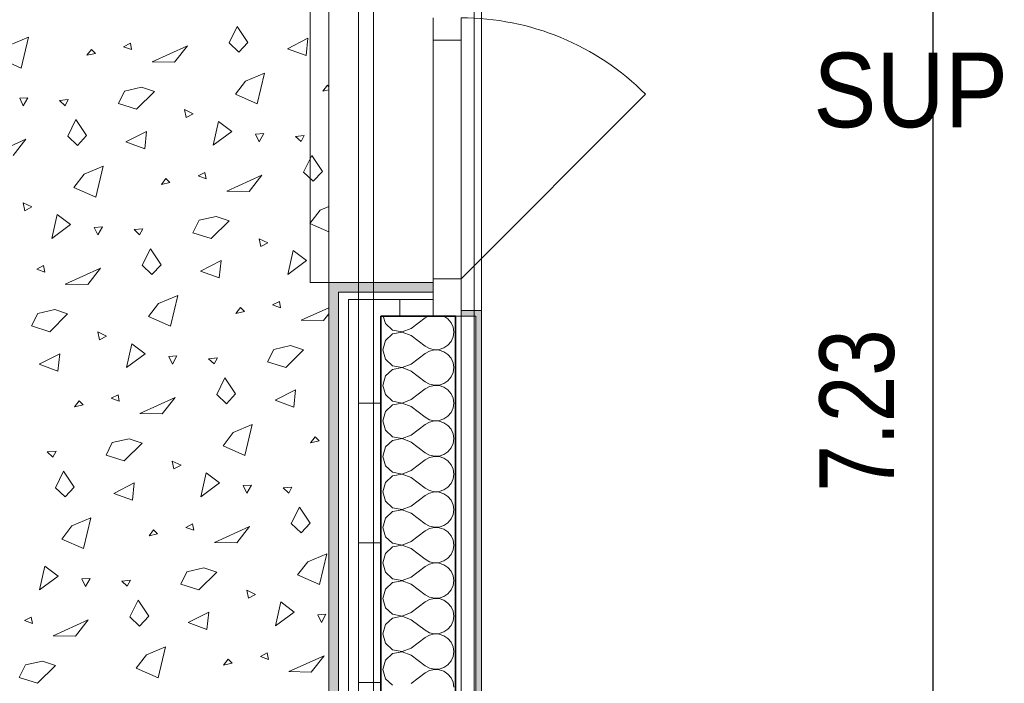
# Model space of a CAD drawing. Header units: metres. Extents: x -7.1 to 26.5, y -14.7 to 18.1.
# Tile 14 of 182: x 1 to 3.7, y -0.8 to 1. Entities that reach past the tile are written whole.
import ezdxf

# ---------------------------------------------------------------- set-up
doc = ezdxf.new("R2010")
doc.units = ezdxf.units.M
doc.header["$PDMODE"] = 65
doc.linetypes.add('AUSGEZOGEN', pattern=[0])
doc.linetypes.add('STRICHLINIE_S4', pattern=[0.0055, 0.0035, -0.001, 0, -0.001])
for name, color, linetype in [('XR$1$010 Aussenwände', 7, 'AUSGEZOGEN'), ('XR$1$010 Aussenwände Schichttrennlinien', 7, 'AUSGEZOGEN'), ('XR$1$010 Fenster', 7, 'AUSGEZOGEN'), ('XR$1$030 Bodenaufbauten', 7, 'AUSGEZOGEN'), ('XR$1$080 Raumdefinitionen Kontur', 7, 'AUSGEZOGEN'), ('XR$2$080 Raumdefinitionen Text_1', 7, 'AUSGEZOGEN'), ('XR$2$105 Bemassungen 100', 7, 'AUSGEZOGEN'), ('XR$3$010 Aussenwände Bauteilschraffuren', 7, 'AUSGEZOGEN'), ('XR$3$035 Decken', 7, 'AUSGEZOGEN')]:
    doc.layers.add(name, color=color, linetype=linetype)
doc.styles.add('ARIAL', font='arial.ttf')
doc.dimstyles.new('DIMSTYLE_3', dxfattribs={"dimtxt": 0.2, "dimasz": 0.3, "dimexe": 0, "dimexo": 0, "dimgap": 0.1, "dimtad": 2, "dimrnd": 0.005, "dimzin": 4, "dimdsep": 46, "dimtxsty": 'ARIAL', "dimblk1": 'ALL_ML_STRICH', "dimblk2": 'ALL_ML_STRICH', "dimsah": 1, "dimcen": 0, "dimclrd": 7, "dimclre": 7, "dimclrt": 7, "dimadec": 0, "dimazin": 0, "dimtfac": 1, "dimtdec": 0, "dimtix": 1, "dimtmove": 2, "dimatfit": 3, "dimfxl": 0, "dimtzin": 0, "dimlwd": 0, "dimlwe": 18, "dimarcsym": 0})
pattern_1 = [(0, (1500, 1500), (750, 750), [750, -750]), (90, (1500, 1500), (-750, 750), [750, -750])]
pattern_2 = [(0, (0.375, 0.375), (0.1875, 0.1875), [0.1875, -0.1875]), (90, (0.375, 0.375), (-0.1875, 0.1875), [0.1875, -0.1875])]

# ---------------------------------------------------------------- blocks, each defined once
blk = doc.blocks.new('ALL_ML_STRICH')
at = {"color": 0, "linetype": 'ByBlock', "lineweight": -2}
for p, q in [((0, -0.5), (0, 0.5)), ((-0.3, -0.3), (0.3, 0.3)), ((-1, 0), (0.5, 0))]:
    blk.add_line(p, q, dxfattribs=at)
blk = doc.blocks.new('*D200')
at = {"layer": 'DEFPOINTS', "color": 7, "linetype": 'AUSGEZOGEN', "lineweight": 18, "transparency": 16777216}
for p in [(3.4282, 3.5835), (3.4932, -3.6465), (3.4932, -3.6465)]:
    blk.add_point(p, dxfattribs=at)
at = {"layer": 'XR$2$105 Bemassungen 100', "color": 7, "linetype": 'AUSGEZOGEN', "lineweight": -2, "transparency": 16777216}
for p, q in [((3.4932, 3.5835), (3.4932, 3.5835)), ((3.4932, -3.6465), (3.4932, 3.5835)), ((3.4932, -3.6465), (3.4932, -3.6465))]:
    blk.add_line(p, q, dxfattribs=at)
at = {"layer": 'XR$2$105 Bemassungen 100', "color": 7, "linetype": 'AUSGEZOGEN', "lineweight": 18, "transparency": 16777216, "xscale": 0.3, "yscale": 0.3, "zscale": 0.3}
for p, rotation in [((3.4932, 3.5835), 90), ((3.4932, -3.6465), 270)]:
    blk.add_blockref('ALL_ML_STRICH', p, dxfattribs=dict(at, rotation=rotation))
at = {"layer": 'XR$2$105 Bemassungen 100', "color": 7, "linetype": 'AUSGEZOGEN', "lineweight": 18, "transparency": 16777216, "insert": (3.2897, -0.0199), "char_height": 0.2, "width": 0.64, "attachment_point": 5, "rotation": 90, "style": 'ARIAL'}
blk.add_mtext('\\W0.80;\\A1;{\\A1;{7.23\\H0.132000;\\S^ ;}}', dxfattribs=at)
blk = doc.blocks.new('COMPLEXOBJECT_87')
at = {"layer": 'XR$3$010 Aussenwände Bauteilschraffuren', "color": 8, "linetype": 'AUSGEZOGEN', "lineweight": 13, "transparency": 33554687}
for p, q in [((2.0178, 0.2335), (2.0236, 0.2131)), ((2.0236, 0.2131), (2.0429, 0.1955)), ((2.0927, 0.2), (2.1308, 0.2286)), ((2.1397, 0.2335), (2.1308, 0.2286)), ((2.1807, 0.2331), (2.1794, 0.2335)), ((2.1915, 0.2256), (2.1807, 0.2331)), ((2.1999, 0.2155), (2.1915, 0.2256)), ((2.2052, 0.2035), (2.1999, 0.2155)), ((2.0429, 0.1854), (2.0236, 0.1679)), ((2.0429, 0.1955), (2.0684, 0.1907)), ((2.0684, 0.1903), (2.0429, 0.1854)), ((2.0684, 0.1907), (2.0927, 0.2)), ((2.0927, 0.181), (2.0684, 0.1903)), ((2.207, 0.1905), (2.2052, 0.2035)), ((2.2052, 0.1775), (2.207, 0.1905)), ((2.0236, 0.1679), (2.0165, 0.1429)), ((2.0927, 0.181), (2.1308, 0.1524)), ((2.1915, 0.1553), (2.1999, 0.1654)), ((2.1999, 0.1654), (2.2052, 0.1775)), ((2.0165, 0.1429), (2.0236, 0.1178)), ((2.0927, 0.1048), (2.1308, 0.1333)), ((2.1308, 0.1524), (2.1423, 0.146)), ((2.1423, 0.1397), (2.1308, 0.1333)), ((2.1423, 0.146), (2.1551, 0.143)), ((2.1551, 0.1427), (2.1423, 0.1397)), ((2.1551, 0.143), (2.1682, 0.1437)), ((2.1682, 0.142), (2.1551, 0.1427)), ((2.1682, 0.1437), (2.1807, 0.1479)), ((2.1807, 0.1378), (2.1682, 0.142)), ((2.1807, 0.1479), (2.1915, 0.1553)), ((2.1915, 0.1304), (2.1807, 0.1378)), ((2.0236, 0.1178), (2.0429, 0.1003)), ((2.1999, 0.1203), (2.1915, 0.1304)), ((2.2052, 0.1083), (2.1999, 0.1203)), ((2.207, 0.0952), (2.2052, 0.1083)), ((2.0429, 0.0902), (2.0236, 0.0727)), ((2.0429, 0.1003), (2.0684, 0.0954)), ((2.0684, 0.095), (2.0429, 0.0902)), ((2.0684, 0.0954), (2.0927, 0.1048)), ((2.0927, 0.0857), (2.0684, 0.095)), ((2.0927, 0.0857), (2.1308, 0.0571)), ((2.1999, 0.0702), (2.2052, 0.0822)), ((2.2052, 0.0822), (2.207, 0.0952)), ((2.0236, 0.0727), (2.0165, 0.0476)), ((2.1308, 0.0571), (2.1423, 0.0508)), ((2.1807, 0.0526), (2.1915, 0.0601)), ((2.1915, 0.0601), (2.1999, 0.0702)), ((2.0165, 0.0476), (2.0236, 0.0226)), ((2.0927, 0.0095), (2.1308, 0.0381)), ((2.1423, 0.0445), (2.1308, 0.0381)), ((2.1423, 0.0508), (2.1551, 0.0478)), ((2.1551, 0.0474), (2.1423, 0.0445)), ((2.1551, 0.0478), (2.1682, 0.0484)), ((2.1682, 0.0468), (2.1551, 0.0474)), ((2.1682, 0.0484), (2.1807, 0.0526)), ((2.1807, 0.0426), (2.1682, 0.0468)), ((2.1915, 0.0352), (2.1807, 0.0426)), ((2.1999, 0.025), (2.1915, 0.0352)), ((2.0236, 0.0226), (2.0429, 0.005)), ((2.0429, 0.005), (2.0684, 0.0002)), ((2.0684, 0.0002), (2.0927, 0.0095)), ((2.2052, 0.013), (2.1999, 0.025)), ((2.207, 0), (2.2052, 0.013)), ((2.2052, -0.013), (2.207, 0)), ((2.0236, -0.0226), (2.0165, -0.0476)), ((2.0429, -0.005), (2.0236, -0.0226)), ((2.0684, -0.0002), (2.0429, -0.005)), ((2.0927, -0.0095), (2.0684, -0.0002)), ((2.0927, -0.0095), (2.1308, -0.0381)), ((2.1915, -0.0352), (2.1999, -0.025)), ((2.1999, -0.025), (2.2052, -0.013)), ((2.0165, -0.0476), (2.0236, -0.0727)), ((2.1308, -0.0381), (2.1423, -0.0445)), ((2.1423, -0.0508), (2.1308, -0.0571)), ((2.1423, -0.0445), (2.1551, -0.0474)), ((2.1551, -0.0478), (2.1423, -0.0508)), ((2.1551, -0.0474), (2.1682, -0.0468)), ((2.1682, -0.0484), (2.1551, -0.0478)), ((2.1682, -0.0468), (2.1807, -0.0426)), ((2.1807, -0.0526), (2.1682, -0.0484)), ((2.1807, -0.0426), (2.1915, -0.0352)), ((2.1915, -0.0601), (2.1807, -0.0526)), ((2.0236, -0.0727), (2.0429, -0.0902)), ((2.0927, -0.0857), (2.1308, -0.0571)), ((2.1999, -0.0702), (2.1915, -0.0601)), ((2.2052, -0.0822), (2.1999, -0.0702)), ((2.0429, -0.1003), (2.0236, -0.1178)), ((2.0429, -0.0902), (2.0684, -0.095)), ((2.0684, -0.0954), (2.0429, -0.1003)), ((2.0684, -0.095), (2.0927, -0.0857)), ((2.0927, -0.1048), (2.0684, -0.0954)), ((2.0927, -0.1048), (2.1308, -0.1333)), ((2.207, -0.0952), (2.2052, -0.0822)), ((2.2052, -0.1083), (2.207, -0.0952)), ((2.0236, -0.1178), (2.0165, -0.1429)), ((2.1807, -0.1378), (2.1915, -0.1304)), ((2.1915, -0.1304), (2.1999, -0.1203)), ((2.1999, -0.1203), (2.2052, -0.1083)), ((2.0165, -0.1429), (2.0236, -0.1679)), ((2.0927, -0.181), (2.1308, -0.1524)), ((2.1308, -0.1333), (2.1423, -0.1397)), ((2.1423, -0.146), (2.1308, -0.1524)), ((2.1423, -0.1397), (2.1551, -0.1427)), ((2.1551, -0.143), (2.1423, -0.146)), ((2.1551, -0.1427), (2.1682, -0.142)), ((2.1682, -0.1437), (2.1551, -0.143)), ((2.1682, -0.142), (2.1807, -0.1378)), ((2.1807, -0.1479), (2.1682, -0.1437)), ((2.1915, -0.1553), (2.1807, -0.1479)), ((2.1999, -0.1654), (2.1915, -0.1553)), ((2.0236, -0.1679), (2.0429, -0.1854)), ((2.0684, -0.1903), (2.0927, -0.181)), ((2.2052, -0.1775), (2.1999, -0.1654)), ((2.207, -0.1905), (2.2052, -0.1775)), ((2.0429, -0.1955), (2.0236, -0.2131)), ((2.0429, -0.1854), (2.0684, -0.1903)), ((2.0684, -0.1907), (2.0429, -0.1955)), ((2.0927, -0.2), (2.0684, -0.1907)), ((2.0927, -0.2), (2.1308, -0.2286)), ((2.1999, -0.2155), (2.2052, -0.2035)), ((2.2052, -0.2035), (2.207, -0.1905)), ((2.0236, -0.2131), (2.0165, -0.2381)), ((2.1308, -0.2286), (2.1423, -0.2349)), ((2.1423, -0.2349), (2.1551, -0.2379)), ((2.1551, -0.2379), (2.1682, -0.2373)), ((2.1682, -0.2373), (2.1807, -0.2331)), ((2.1807, -0.2331), (2.1915, -0.2256)), ((2.1915, -0.2256), (2.1999, -0.2155)), ((2.0165, -0.2381), (2.0236, -0.2631)), ((2.0236, -0.2631), (2.0429, -0.2807)), ((2.0927, -0.2762), (2.1308, -0.2476)), ((2.1423, -0.2413), (2.1308, -0.2476)), ((2.1551, -0.2383), (2.1423, -0.2413)), ((2.1682, -0.2389), (2.1551, -0.2383)), ((2.1807, -0.2431), (2.1682, -0.2389)), ((2.1915, -0.2506), (2.1807, -0.2431)), ((2.1999, -0.2607), (2.1915, -0.2506)), ((2.2052, -0.2727), (2.1999, -0.2607)), ((2.0429, -0.2807), (2.0684, -0.2855)), ((2.0684, -0.2859), (2.0429, -0.2907)), ((2.0684, -0.2855), (2.0927, -0.2762)), ((2.0927, -0.2952), (2.0684, -0.2859)), ((2.207, -0.2857), (2.2052, -0.2727)), ((2.2052, -0.2987), (2.207, -0.2857)), ((2.0236, -0.3083), (2.0165, -0.3333)), ((2.0429, -0.2907), (2.0236, -0.3083)), ((2.0927, -0.2952), (2.1308, -0.3238)), ((2.1915, -0.3209), (2.1999, -0.3107)), ((2.1999, -0.3107), (2.2052, -0.2987)), ((2.0165, -0.3333), (2.0236, -0.3584)), ((2.0927, -0.3714), (2.1308, -0.3429)), ((2.1308, -0.3238), (2.1423, -0.3302)), ((2.1423, -0.3365), (2.1308, -0.3429)), ((2.1423, -0.3302), (2.1551, -0.3331)), ((2.1551, -0.3335), (2.1423, -0.3365)), ((2.1551, -0.3331), (2.1682, -0.3325)), ((2.1682, -0.3342), (2.1551, -0.3335)), ((2.1682, -0.3325), (2.1807, -0.3283)), ((2.1807, -0.3384), (2.1682, -0.3342)), ((2.1807, -0.3283), (2.1915, -0.3209)), ((2.1915, -0.3458), (2.1807, -0.3384)), ((2.0236, -0.3584), (2.0429, -0.3759)), ((2.1999, -0.3559), (2.1915, -0.3458)), ((2.2052, -0.3679), (2.1999, -0.3559)), ((2.207, -0.381), (2.2052, -0.3679)), ((2.0429, -0.386), (2.0236, -0.4035)), ((2.0429, -0.3759), (2.0684, -0.3808)), ((2.0684, -0.3811), (2.0429, -0.386)), ((2.0684, -0.3808), (2.0927, -0.3714)), ((2.0927, -0.3905), (2.0684, -0.3811)), ((2.0927, -0.3905), (2.1308, -0.419)), ((2.1999, -0.406), (2.2052, -0.394)), ((2.2052, -0.394), (2.207, -0.381)), ((2.0236, -0.4035), (2.0165, -0.4286)), ((2.1308, -0.419), (2.1423, -0.4254)), ((2.1807, -0.4235), (2.1915, -0.4161)), ((2.1915, -0.4161), (2.1999, -0.406)), ((2.0165, -0.4286), (2.0236, -0.4536)), ((2.0927, -0.4667), (2.1308, -0.4381)), ((2.1423, -0.4317), (2.1308, -0.4381)), ((2.1423, -0.4254), (2.1551, -0.4284)), ((2.1551, -0.4288), (2.1423, -0.4317)), ((2.1551, -0.4284), (2.1682, -0.4277)), ((2.1682, -0.4294), (2.1551, -0.4288)), ((2.1682, -0.4277), (2.1807, -0.4235)), ((2.1807, -0.4336), (2.1682, -0.4294)), ((2.1915, -0.441), (2.1807, -0.4336)), ((2.1999, -0.4512), (2.1915, -0.441)), ((2.0236, -0.4536), (2.0429, -0.4712)), ((2.0429, -0.4712), (2.0684, -0.476)), ((2.0684, -0.476), (2.0927, -0.4667)), ((2.2052, -0.4632), (2.1999, -0.4512)), ((2.207, -0.4762), (2.2052, -0.4632)), ((2.0236, -0.4988), (2.0165, -0.5238)), ((2.0429, -0.4812), (2.0236, -0.4988)), ((2.0684, -0.4764), (2.0429, -0.4812)), ((2.0927, -0.4857), (2.0684, -0.4764)), ((2.0927, -0.4857), (2.1308, -0.5143)), ((2.1915, -0.5113), (2.1999, -0.5012)), ((2.1999, -0.5012), (2.2052, -0.4892)), ((2.2052, -0.4892), (2.207, -0.4762)), ((2.0165, -0.5238), (2.0236, -0.5488)), ((2.1308, -0.5143), (2.1423, -0.5206)), ((2.1423, -0.527), (2.1308, -0.5333)), ((2.1423, -0.5206), (2.1551, -0.5236)), ((2.1551, -0.524), (2.1423, -0.527)), ((2.1551, -0.5236), (2.1682, -0.523)), ((2.1682, -0.5246), (2.1551, -0.524)), ((2.1682, -0.523), (2.1807, -0.5188)), ((2.1807, -0.5288), (2.1682, -0.5246)), ((2.1807, -0.5188), (2.1915, -0.5113)), ((2.0236, -0.5488), (2.0429, -0.5664)), ((2.0927, -0.5619), (2.1308, -0.5333)), ((2.1915, -0.5363), (2.1807, -0.5288)), ((2.1999, -0.5464), (2.1915, -0.5363)), ((2.2052, -0.5584), (2.1999, -0.5464)), ((2.0429, -0.5765), (2.0236, -0.594)), ((2.0429, -0.5664), (2.0684, -0.5712)), ((2.0684, -0.5716), (2.0429, -0.5765)), ((2.0684, -0.5712), (2.0927, -0.5619)), ((2.0927, -0.581), (2.0684, -0.5716)), ((2.0927, -0.581), (2.1308, -0.6095)), ((2.207, -0.5714), (2.2052, -0.5584)), ((2.2052, -0.5844), (2.207, -0.5714)), ((2.0236, -0.594), (2.0165, -0.619)), ((2.1807, -0.614), (2.1915, -0.6066)), ((2.1915, -0.6066), (2.1999, -0.5965)), ((2.1999, -0.5965), (2.2052, -0.5844)), ((2.0165, -0.619), (2.0236, -0.6441)), ((2.0927, -0.6571), (2.1308, -0.6286)), ((2.1308, -0.6095), (2.1423, -0.6159)), ((2.1423, -0.6222), (2.1308, -0.6286)), ((2.1423, -0.6159), (2.1551, -0.6189)), ((2.1551, -0.6192), (2.1423, -0.6222)), ((2.1551, -0.6189), (2.1682, -0.6182)), ((2.1682, -0.6199), (2.1551, -0.6192)), ((2.1682, -0.6182), (2.1807, -0.614)), ((2.1807, -0.6241), (2.1682, -0.6199)), ((2.1915, -0.6315), (2.1807, -0.6241)), ((2.1999, -0.6416), (2.1915, -0.6315)), ((2.0236, -0.6441), (2.0429, -0.6616)), ((2.0684, -0.6665), (2.0927, -0.6571)), ((2.2052, -0.6537), (2.1999, -0.6416)), ((2.207, -0.6667), (2.2052, -0.6537)), ((2.0429, -0.6717), (2.0236, -0.6893)), ((2.0429, -0.6616), (2.0684, -0.6665)), ((2.0684, -0.6669), (2.0429, -0.6717)), ((2.0927, -0.6762), (2.0684, -0.6669)), ((2.0927, -0.6762), (2.1308, -0.7048)), ((2.1999, -0.6917), (2.2052, -0.6797)), ((2.2052, -0.6797), (2.207, -0.6667)), ((2.0236, -0.6893), (2.0165, -0.7143)), ((2.1308, -0.7048), (2.1423, -0.7111)), ((2.1423, -0.7111), (2.1551, -0.7141)), ((2.1682, -0.7135), (2.1807, -0.7093)), ((2.1807, -0.7093), (2.1915, -0.7018)), ((2.1915, -0.7018), (2.1999, -0.6917)), ((2.0165, -0.7143), (2.0236, -0.7393)), ((2.0236, -0.7393), (2.0429, -0.7569)), ((2.0927, -0.7524), (2.1308, -0.7238)), ((2.1423, -0.7175), (2.1308, -0.7238)), ((2.1551, -0.7145), (2.1423, -0.7175)), ((2.1551, -0.7141), (2.1682, -0.7135)), ((2.1682, -0.7151), (2.1551, -0.7145)), ((2.1807, -0.7193), (2.1682, -0.7151)), ((2.1915, -0.7268), (2.1807, -0.7193)), ((2.1999, -0.7369), (2.1915, -0.7268)), ((2.2052, -0.7489), (2.1999, -0.7369)), ((2.207, -0.7619), (2.2052, -0.7489))]:
    blk.add_line(p, q, dxfattribs=at)
blk = doc.blocks.new('COMPLEXOBJECT_272')
at = {"layer": 'XR$3$035 Decken', "color": 253, "linetype": 'AUSGEZOGEN', "lineweight": 13, "transparency": 33554687}
for p, q in [((1.6042, 0.9659), (1.6262, 1.0104)), ((1.6262, 1.0104), (1.6549, 0.9674)), ((1.0153, 0.9601), (1.0664, 0.9817)), ((1.0664, 0.9817), (1.0467, 0.8988)), ((1.7606, 0.9505), (1.8159, 0.9785)), ((1.8159, 0.9785), (1.811, 0.932)), ((1.3394, 0.9653), (1.3212, 0.9559)), ((1.3212, 0.9559), (1.3426, 0.948)), ((1.3426, 0.948), (1.3394, 0.9653)), ((1.3978, 0.9152), (1.4923, 0.9579)), ((1.4923, 0.9579), (1.458, 0.9142)), ((1.6303, 0.9413), (1.6042, 0.9659)), ((1.6549, 0.9674), (1.6303, 0.9413)), ((1.2349, 0.9488), (1.2227, 0.9328)), ((1.2227, 0.9328), (1.2456, 0.9381)), ((1.2456, 0.9381), (1.2349, 0.9488)), ((1.811, 0.932), (1.7606, 0.9505)), ((1.0467, 0.8988), (0.9881, 0.9246)), ((1.458, 0.9142), (1.3978, 0.9152)), ((1.6483, 0.8637), (1.6994, 0.8853)), ((1.6994, 0.8853), (1.6797, 0.8024)), ((1.3239, 0.8369), (1.3695, 0.8473)), ((1.3695, 0.8473), (1.4041, 0.8355)), ((1.6212, 0.8282), (1.6483, 0.8637)), ((1.8679, 0.8524), (1.8558, 0.8364)), ((1.8718, 0.8485), (1.8679, 0.8524)), ((1.0643, 0.8191), (1.0425, 0.8178)), ((1.052, 0.7974), (1.0643, 0.8191)), ((1.3074, 0.8035), (1.3239, 0.8369)), ((1.4041, 0.8355), (1.3561, 0.788)), ((1.6797, 0.8024), (1.6212, 0.8282)), ((1.8558, 0.8364), (1.8718, 0.8401)), ((1.0425, 0.8178), (1.052, 0.7974)), ((1.1494, 0.8117), (1.1729, 0.814)), ((1.1642, 0.7977), (1.1494, 0.8117)), ((1.1729, 0.814), (1.1642, 0.7977)), ((1.3561, 0.788), (1.3074, 0.8035)), ((1.5083, 0.776), (1.485, 0.7872)), ((1.485, 0.7872), (1.4893, 0.7661)), ((1.4893, 0.7661), (1.5083, 0.776)), ((1.1712, 0.7159), (1.1932, 0.7604)), ((1.1932, 0.7604), (1.2219, 0.7174)), ((1.5616, 0.6917), (1.5762, 0.7557)), ((1.5762, 0.7557), (1.6118, 0.7286)), ((1.1973, 0.6913), (1.1712, 0.7159)), ((1.2219, 0.7174), (1.1973, 0.6913)), ((1.3276, 0.7005), (1.3829, 0.7285)), ((1.3829, 0.7285), (1.378, 0.682)), ((1.6118, 0.7286), (1.5616, 0.6917)), ((1.6973, 0.7227), (1.6755, 0.7214)), ((1.6755, 0.7214), (1.6851, 0.701)), ((1.6851, 0.701), (1.6973, 0.7227)), ((1.7824, 0.7153), (1.8059, 0.7176)), ((1.7973, 0.7013), (1.7824, 0.7153)), ((1.8059, 0.7176), (1.7973, 0.7013)), ((0.9648, 0.6652), (1.0593, 0.7079)), ((1.0593, 0.7079), (1.0249, 0.6642)), ((1.378, 0.682), (1.3276, 0.7005)), ((1.8042, 0.6195), (1.8262, 0.6639)), ((1.8262, 0.6639), (1.8549, 0.621)), ((1.2153, 0.6137), (1.2664, 0.6353)), ((1.2664, 0.6353), (1.2467, 0.5524)), ((1.1881, 0.5782), (1.2153, 0.6137)), ((1.5394, 0.6189), (1.5212, 0.6095)), ((1.5212, 0.6095), (1.5426, 0.6016)), ((1.5426, 0.6016), (1.5394, 0.6189)), ((1.5978, 0.5688), (1.6923, 0.6115)), ((1.6923, 0.6115), (1.658, 0.5678)), ((1.8303, 0.5949), (1.8042, 0.6195)), ((1.8549, 0.621), (1.8303, 0.5949)), ((1.4349, 0.6024), (1.4227, 0.5864)), ((1.4227, 0.5864), (1.4456, 0.5917)), ((1.4456, 0.5917), (1.4349, 0.6024)), ((1.2467, 0.5524), (1.1881, 0.5782)), ((1.658, 0.5678), (1.5978, 0.5688)), ((1.0753, 0.526), (1.0519, 0.5372)), ((1.0519, 0.5372), (1.0563, 0.5161)), ((1.0563, 0.5161), (1.0753, 0.526)), ((1.1286, 0.4417), (1.1432, 0.5057)), ((1.1432, 0.5057), (1.1787, 0.4786)), ((1.8212, 0.4818), (1.8483, 0.5173)), ((1.8483, 0.5173), (1.8718, 0.5272)), ((1.1787, 0.4786), (1.1286, 0.4417)), ((1.5074, 0.4571), (1.5239, 0.4905)), ((1.5239, 0.4905), (1.5695, 0.5009)), ((1.6041, 0.4891), (1.5561, 0.4415)), ((1.5695, 0.5009), (1.6041, 0.4891)), ((1.8718, 0.4595), (1.8212, 0.4818)), ((1.2643, 0.4727), (1.2425, 0.4714)), ((1.2425, 0.4714), (1.252, 0.451)), ((1.252, 0.451), (1.2643, 0.4727)), ((1.3494, 0.4653), (1.3729, 0.4676)), ((1.3642, 0.4513), (1.3494, 0.4653)), ((1.3729, 0.4676), (1.3642, 0.4513)), ((1.5561, 0.4415), (1.5074, 0.4571)), ((1.7083, 0.4295), (1.685, 0.4408)), ((1.685, 0.4408), (1.6893, 0.4197)), ((1.6893, 0.4197), (1.7083, 0.4295)), ((1.3712, 0.3695), (1.3932, 0.4139)), ((1.3932, 0.4139), (1.4219, 0.371)), ((1.7616, 0.3453), (1.7762, 0.4093)), ((1.7762, 0.4093), (1.8118, 0.3822)), ((1.4219, 0.371), (1.3973, 0.3449)), ((1.5276, 0.3541), (1.5829, 0.3821)), ((1.5829, 0.3821), (1.578, 0.3356)), ((1.8118, 0.3822), (1.7616, 0.3453)), ((1.1064, 0.3689), (1.0882, 0.3595)), ((1.0882, 0.3595), (1.1096, 0.3516)), ((1.1096, 0.3516), (1.1064, 0.3689)), ((1.1648, 0.3188), (1.2593, 0.3615)), ((1.2593, 0.3615), (1.2249, 0.3178)), ((1.3973, 0.3449), (1.3712, 0.3695)), ((1.578, 0.3356), (1.5276, 0.3541)), ((1.2249, 0.3178), (1.1648, 0.3188)), ((1.3881, 0.2318), (1.4153, 0.2673)), ((1.4153, 0.2673), (1.4664, 0.2889)), ((1.4664, 0.2889), (1.4467, 0.206)), ((1.7394, 0.2725), (1.7212, 0.2631)), ((1.7426, 0.2552), (1.7394, 0.2725)), ((1.0744, 0.2071), (1.0909, 0.2405)), ((1.0909, 0.2405), (1.1365, 0.2509)), ((1.1711, 0.2391), (1.1231, 0.1915)), ((1.1365, 0.2509), (1.1711, 0.2391)), ((1.6349, 0.256), (1.6227, 0.24)), ((1.6227, 0.24), (1.6456, 0.2453)), ((1.6456, 0.2453), (1.6349, 0.256)), ((1.7212, 0.2631), (1.7426, 0.2552)), ((1.7978, 0.2224), (1.8718, 0.2558)), ((1.8718, 0.239), (1.858, 0.2214)), ((1.4467, 0.206), (1.3881, 0.2318)), ((1.858, 0.2214), (1.7978, 0.2224)), ((1.1231, 0.1915), (1.0744, 0.2071)), ((1.2753, 0.1795), (1.2519, 0.1908)), ((1.2519, 0.1908), (1.2563, 0.1697)), ((1.2563, 0.1697), (1.2753, 0.1795)), ((1.3286, 0.0953), (1.3432, 0.1593)), ((1.3432, 0.1593), (1.3787, 0.1322)), ((1.3787, 0.1322), (1.3286, 0.0953)), ((1.7074, 0.1107), (1.7239, 0.144)), ((1.7239, 0.144), (1.7695, 0.1545)), ((1.8041, 0.1427), (1.7561, 0.0951)), ((1.7695, 0.1545), (1.8041, 0.1427)), ((1.0946, 0.1041), (1.1499, 0.1321)), ((1.1499, 0.1321), (1.145, 0.0856)), ((1.4643, 0.1263), (1.4425, 0.125)), ((1.4425, 0.125), (1.452, 0.1046)), ((1.452, 0.1046), (1.4643, 0.1263)), ((1.5494, 0.1189), (1.5729, 0.1211)), ((1.5642, 0.1049), (1.5494, 0.1189)), ((1.5729, 0.1211), (1.5642, 0.1049)), ((1.7561, 0.0951), (1.7074, 0.1107)), ((1.145, 0.0856), (1.0946, 0.1041)), ((1.5712, 0.0231), (1.5932, 0.0675)), ((1.5932, 0.0675), (1.6219, 0.0246)), ((1.7276, 0.0077), (1.7829, 0.0357)), ((1.7829, 0.0357), (1.778, -0.0108)), ((1.2019, 0.006), (1.1897, -0.01)), ((1.2126, -0.0047), (1.2019, 0.006)), ((1.3064, 0.0225), (1.2882, 0.0131)), ((1.2882, 0.0131), (1.3096, 0.0052)), ((1.3096, 0.0052), (1.3064, 0.0225)), ((1.3648, -0.0276), (1.4593, 0.0151)), ((1.4593, 0.0151), (1.4249, -0.0286)), ((1.5973, -0.0016), (1.5712, 0.0231)), ((1.6219, 0.0246), (1.5973, -0.0016)), ((1.778, -0.0108), (1.7276, 0.0077)), ((1.1897, -0.01), (1.2126, -0.0047)), ((1.4249, -0.0286), (1.3648, -0.0276)), ((1.5881, -0.1146), (1.6153, -0.0791)), ((1.6153, -0.0791), (1.6664, -0.0576)), ((1.6664, -0.0576), (1.6467, -0.1404)), ((1.2909, -0.106), (1.3365, -0.0955)), ((1.3365, -0.0955), (1.3711, -0.1073)), ((1.8349, -0.0904), (1.8227, -0.1064)), ((1.8227, -0.1064), (1.8456, -0.1011)), ((1.8456, -0.1011), (1.8349, -0.0904)), ((1.1164, -0.1311), (1.1399, -0.1289)), ((1.1312, -0.1451), (1.1164, -0.1311)), ((1.1399, -0.1289), (1.1312, -0.1451)), ((1.2744, -0.1393), (1.2909, -0.106)), ((1.3711, -0.1073), (1.3231, -0.1549)), ((1.6467, -0.1404), (1.5881, -0.1146)), ((1.3231, -0.1549), (1.2744, -0.1393)), ((1.4753, -0.1669), (1.4519, -0.1556)), ((1.4519, -0.1556), (1.4563, -0.1767)), ((1.1382, -0.2269), (1.1602, -0.1825)), ((1.1602, -0.1825), (1.1889, -0.2254)), ((1.4563, -0.1767), (1.4753, -0.1669)), ((1.5286, -0.2512), (1.5432, -0.1871)), ((1.5432, -0.1871), (1.5787, -0.2142)), ((1.1643, -0.2516), (1.1382, -0.2269)), ((1.1889, -0.2254), (1.1643, -0.2516)), ((1.2946, -0.2423), (1.3499, -0.2143)), ((1.3499, -0.2143), (1.345, -0.2608)), ((1.5787, -0.2142), (1.5286, -0.2512)), ((1.6643, -0.2201), (1.6425, -0.2214)), ((1.6425, -0.2214), (1.652, -0.2418)), ((1.652, -0.2418), (1.6643, -0.2201)), ((1.7494, -0.2275), (1.7729, -0.2253)), ((1.7642, -0.2415), (1.7494, -0.2275)), ((1.7729, -0.2253), (1.7642, -0.2415)), ((1.345, -0.2608), (1.2946, -0.2423)), ((1.7712, -0.3233), (1.7932, -0.2789)), ((1.7932, -0.2789), (1.8219, -0.3218)), ((1.1823, -0.3291), (1.2334, -0.3076)), ((1.2334, -0.3076), (1.2137, -0.3904)), ((1.1551, -0.3646), (1.1823, -0.3291)), ((1.4019, -0.3404), (1.3897, -0.3564)), ((1.4126, -0.3511), (1.4019, -0.3404)), ((1.5064, -0.3239), (1.4882, -0.3333)), ((1.4882, -0.3333), (1.5096, -0.3412)), ((1.5096, -0.3412), (1.5064, -0.3239)), ((1.5648, -0.374), (1.6593, -0.3313)), ((1.6593, -0.3313), (1.6249, -0.375)), ((1.7973, -0.348), (1.7712, -0.3233)), ((1.8219, -0.3218), (1.7973, -0.348)), ((1.2137, -0.3904), (1.1551, -0.3646)), ((1.3897, -0.3564), (1.4126, -0.3511)), ((1.6249, -0.375), (1.5648, -0.374)), ((1.8153, -0.4255), (1.8664, -0.404)), ((1.8664, -0.404), (1.8467, -0.4868)), ((1.0956, -0.5012), (1.1102, -0.4371)), ((1.1102, -0.4371), (1.1457, -0.4642)), ((1.4909, -0.4524), (1.5365, -0.4419)), ((1.5365, -0.4419), (1.5711, -0.4537)), ((1.7881, -0.461), (1.8153, -0.4255)), ((1.1457, -0.4642), (1.0956, -0.5012)), ((1.2313, -0.4701), (1.2095, -0.4714)), ((1.2095, -0.4714), (1.219, -0.4918)), ((1.219, -0.4918), (1.2313, -0.4701)), ((1.3164, -0.4775), (1.3399, -0.4753)), ((1.3399, -0.4753), (1.3312, -0.4915)), ((1.4744, -0.4857), (1.4909, -0.4524)), ((1.5711, -0.4537), (1.5231, -0.5013)), ((1.8467, -0.4868), (1.7881, -0.461)), ((1.3312, -0.4915), (1.3164, -0.4775)), ((1.5231, -0.5013), (1.4744, -0.4857)), ((1.6753, -0.5133), (1.6519, -0.502)), ((1.6519, -0.502), (1.6563, -0.5232)), ((1.6563, -0.5232), (1.6753, -0.5133)), ((1.3382, -0.5733), (1.3602, -0.5289)), ((1.3602, -0.5289), (1.3889, -0.5718)), ((1.7286, -0.5976), (1.7432, -0.5335)), ((1.7432, -0.5335), (1.7787, -0.5607)), ((1.0734, -0.5739), (1.0552, -0.5833)), ((1.0766, -0.5912), (1.0734, -0.5739)), ((1.3643, -0.598), (1.3382, -0.5733)), ((1.3889, -0.5718), (1.3643, -0.598)), ((1.4946, -0.5887), (1.5499, -0.5607)), ((1.5499, -0.5607), (1.545, -0.6072)), ((1.7787, -0.5607), (1.7286, -0.5976)), ((1.8643, -0.5665), (1.8425, -0.5678)), ((1.8425, -0.5678), (1.852, -0.5882)), ((1.852, -0.5882), (1.8643, -0.5665)), ((1.0552, -0.5833), (1.0766, -0.5912)), ((1.1318, -0.624), (1.2263, -0.5813)), ((1.2263, -0.5813), (1.1919, -0.625)), ((1.545, -0.6072), (1.4946, -0.5887)), ((1.1919, -0.625), (1.1318, -0.624)), ((1.3823, -0.6755), (1.4334, -0.654)), ((1.4334, -0.654), (1.4137, -0.7368)), ((1.3551, -0.711), (1.3823, -0.6755)), ((1.6019, -0.6868), (1.5897, -0.7028)), ((1.6126, -0.6975), (1.6019, -0.6868)), ((1.7064, -0.6703), (1.6882, -0.6797)), ((1.6882, -0.6797), (1.7096, -0.6876)), ((1.7096, -0.6876), (1.7064, -0.6703)), ((1.7648, -0.7204), (1.8593, -0.6777)), ((1.8593, -0.6777), (1.8249, -0.7214)), ((1.0414, -0.7357), (1.0579, -0.7024)), ((1.0579, -0.7024), (1.1035, -0.6919)), ((1.1381, -0.7037), (1.0901, -0.7513)), ((1.1035, -0.6919), (1.1381, -0.7037)), ((1.4137, -0.7368), (1.3551, -0.711)), ((1.5897, -0.7028), (1.6126, -0.6975)), ((1.0901, -0.7513), (1.0414, -0.7357)), ((1.8249, -0.7214), (1.7648, -0.7204))]:
    blk.add_line(p, q, dxfattribs=at)

msp = doc.modelspace()

# ---------------------------------------------------------------- hatches: boundary and pattern name
at = {"layer": 'XR$3$010 Aussenwände Bauteilschraffuren', "linetype": 'AUSGEZOGEN', "lineweight": 13, "true_color": 0xa79e8b, "transparency": 33554687}
for points in [[(1.8718, 0.2975), (2.1518, 0.2975), (2.1518, 0.3235), (1.8718, 0.3235)], [(1.8978, 0.2975), (1.8718, 0.2975), (1.8718, -2.4305), (1.8978, -2.4305)]]:
    msp.add_hatch(color=253, dxfattribs=at).paths.add_polyline_path(points)
at = {"layer": 'XR$3$010 Aussenwände Bauteilschraffuren', "linetype": 'AUSGEZOGEN', "lineweight": 13, "transparency": 33554687}
h = msp.add_hatch(dxfattribs=at)
h.set_pattern_fill('MUSTER', color=8, scale=750, style=0, pattern_type=2)
h.set_pattern_definition(pattern_1)
h.paths.add_polyline_path([(1.8978, 0.2775), (2.1518, 0.2775), (2.1518, 0.2975), (1.8978, 0.2975)], flags=0)
h = msp.add_hatch(dxfattribs=at)
h.set_pattern_fill('MUSTER', color=8, scale=750, style=0, pattern_type=2)
h.set_pattern_definition(pattern_1)
h.paths.add_polyline_path([(1.9248, 0.2775), (1.8978, 0.2775), (1.8978, -2.4105), (1.9248, -2.4105)], flags=0)
h = msp.add_hatch(dxfattribs=at)
h.set_pattern_fill('MUSTER', color=42, scale=0.1875, style=0, pattern_type=2)
h.set_pattern_definition(pattern_2)
h.paths.add_polyline_path([(1.9518, 0.2335), (2.1518, 0.2335), (2.1518, 0.2775), (1.9518, 0.2775)], flags=0)
at = {"layer": 'XR$3$010 Aussenwände Bauteilschraffuren', "linetype": 'AUSGEZOGEN', "lineweight": 13, "true_color": 0x202020, "transparency": 33554687}
for points in [[(2.2818, 0.2335), (2.2818, 0.2485), (2.2268, 0.2485), (2.2268, 0.2335)], [(2.2668, -2.3665), (2.2818, -2.3665), (2.2818, 0.2335), (2.2668, 0.2335)]]:
    msp.add_hatch(color=250, dxfattribs=at).paths.add_polyline_path(points)
at = {"layer": 'XR$3$010 Aussenwände Bauteilschraffuren', "linetype": 'AUSGEZOGEN', "lineweight": 13, "transparency": 33554687}
h = msp.add_hatch(dxfattribs=at)
h.set_pattern_fill('MUSTER', color=42, scale=0.1875, style=0, pattern_type=2)
h.set_pattern_definition(pattern_2)
h.paths.add_polyline_path([(1.9518, 0.2335), (1.9518, -2.3665), (2.0118, -2.3665), (2.0118, 0.2335)], flags=0)
h = msp.add_hatch(dxfattribs=at)
h.set_pattern_fill('MUSTER', color=8, scale=750, style=0, pattern_type=2)
h.set_pattern_definition(pattern_1)
h.paths.add_polyline_path([(2.2268, 0.2335), (2.2118, 0.2335), (2.2118, -2.3665), (2.2268, -2.3665)], flags=0)

# ---------------------------------------------------------------- linework, layer by layer
at = {"layer": 'XR$1$010 Aussenwände', "color": 7, "linetype": 'AUSGEZOGEN', "lineweight": 18, "transparency": 33554687}
for p, q in [((1.8718, 0.3235), (1.8978, 0.3235)), ((1.8718, 0.2975), (1.8718, 0.3235)), ((1.8978, 0.3235), (1.9248, 0.3235)), ((1.9248, 0.3235), (1.9518, 0.3235)), ((1.9518, 0.3235), (2.0118, 0.3235)), ((2.0118, 0.3235), (2.1518, 0.3235)), ((2.1518, 0.2975), (2.1518, 0.3235)), ((1.8718, 0.2975), (1.8718, -2.4305)), ((2.1518, 0.2775), (2.1518, 0.2975)), ((2.1518, 0.2335), (2.1518, 0.2775)), ((2.2268, 0.2485), (2.2818, 0.2485)), ((2.2818, 0.2335), (2.2818, 0.2485)), ((2.2118, 0.2335), (2.2268, 0.2335)), ((2.2818, -2.3665), (2.2818, 0.2335))]:
    msp.add_line(p, q, dxfattribs=at)
at = {"layer": 'XR$1$010 Aussenwände', "color": 7, "linetype": 'AUSGEZOGEN', "lineweight": 35, "transparency": 33554687}
msp.add_line((2.1518, 0.2335), (2.2118, 0.2335), dxfattribs=at)
at = {"layer": 'XR$1$010 Aussenwände Schichttrennlinien', "color": 7, "linetype": 'AUSGEZOGEN', "lineweight": 18, "transparency": 33554687}
for p, q in [((1.8978, 0.2775), (1.8978, 0.2975)), ((2.1518, 0.2975), (1.8978, 0.2975)), ((1.8978, 0.2975), (2.1518, 0.2975)), ((1.8978, 0.2775), (1.8978, -2.4105)), ((1.9248, 0.2775), (1.9248, -2.4105)), ((1.9248, 0.2775), (2.1518, 0.2775)), ((1.9518, 0.2335), (1.9518, 0.2775)), ((2.1518, 0.2775), (1.9518, 0.2775)), ((2.2268, 0.2335), (2.2268, 0.2485)), ((1.9518, 0.2335), (1.9518, -2.3665)), ((2.2268, -2.3665), (2.2268, 0.2335)), ((2.2668, 0.2335), (2.2268, 0.2335)), ((2.2668, -2.3665), (2.2668, 0.2335))]:
    msp.add_line(p, q, dxfattribs=at)
at = {"layer": 'XR$1$010 Aussenwände Schichttrennlinien', "color": 7, "linetype": 'AUSGEZOGEN', "lineweight": 35, "transparency": 33554687}
for p, q in [((2.0118, 0.2335), (2.0118, -2.3665)), ((2.0118, 0.2335), (2.1518, 0.2335)), ((2.2118, 0.2335), (2.2118, -2.3665))]:
    msp.add_line(p, q, dxfattribs=at)
at = {"layer": 'XR$1$010 Fenster', "color": 7, "linetype": 'AUSGEZOGEN', "lineweight": 13, "transparency": 33554687}
for p, q in [((2.2818, 0.2485), (2.2818, 2.3985)), ((1.8221, 0.3235), (1.8221, 2.3235)), ((1.8718, 0.3235), (1.8718, 2.3235)), ((2.1518, 1.0335), (2.1518, 0.9735)), ((2.2268, 0.9735), (2.2268, 1.0335)), ((2.1518, 0.9735), (2.1518, 0.3335)), ((2.1518, 0.9735), (2.2268, 0.9735)), ((2.2268, 0.3335), (2.2268, 0.9735)), ((2.2268, 0.3335), (2.7217, 0.8285)), ((1.8718, 0.3235), (1.8221, 0.3235)), ((1.8718, 0.3235), (1.8978, 0.3235)), ((1.8978, 0.3235), (1.9248, 0.3235)), ((1.9248, 0.3235), (1.9518, 0.3235)), ((1.9518, 0.3235), (2.0118, 0.3235)), ((2.0118, 0.3235), (2.1518, 0.3235)), ((2.2268, 0.3335), (2.1518, 0.3335)), ((2.1518, 0.3335), (2.1518, 0.2335)), ((2.1518, 0.2975), (2.1518, 0.3235)), ((2.1518, 0.2975), (2.1518, 0.3235)), ((2.2268, 0.2335), (2.2268, 0.3335)), ((2.1518, 0.2775), (2.1518, 0.2975)), ((2.1518, 0.2775), (2.1518, 0.2975)), ((2.1518, 0.2335), (2.1518, 0.2775)), ((2.1518, 0.2335), (2.1518, 0.2775)), ((2.2268, 0.2485), (2.2818, 0.2485)), ((2.2818, 0.2335), (2.2818, 0.2485)), ((2.1518, 0.2335), (2.2118, 0.2335)), ((2.1518, 0.2335), (2.2118, 0.2335)), ((2.2118, 0.2335), (2.2268, 0.2335)), ((2.2118, 0.2335), (2.2268, 0.2335))]:
    msp.add_line(p, q, dxfattribs=at)
msp.add_arc((2.2268, 0.3335), 0.7, 45, 90, dxfattribs=at)
at = {"layer": 'XR$1$030 Bodenaufbauten', "color": 254, "linetype": 'AUSGEZOGEN', "lineweight": 13, "transparency": 33554687}
msp.add_lwpolyline([(2.2618, -3.7865), (22.6418, -3.7865), (22.6418, 10.7535), (14.8918, 10.7535), (14.8918, 6.0735), (10.0118, 6.0735), (10.0118, 8.0099), (10.0118, 10.7535), (2.2618, 10.7535), (2.2618, -3.7865)], close=True, dxfattribs=at)
at = {"layer": 'XR$1$080 Raumdefinitionen Kontur', "color": 8, "linetype": 'AUSGEZOGEN', "lineweight": 13, "transparency": 33554687}
msp.add_lwpolyline([(8.5618, -3.6456), (8.5618, 3.5835), (7.4318, 3.5835), (6.2318, 3.5835), (2.2818, 3.5835), (2.2818, -3.6456), (8.5618, -3.6456)], close=True, dxfattribs=at)
at = {"layer": 'XR$3$035 Decken', "color": 253, "linetype": 'STRICHLINIE_S4', "lineweight": 18, "transparency": 33554687}
msp.add_lwpolyline([(-2.516, 2.2042), (-0.7259, 5.8635), (1.2918, 5.8635), (1.2918, 11.7574), (4.7936, 11.7574), (4.7936, 11.1435), (1.8718, 11.1435), (1.8718, -2.4477), (1.2918, -2.4465), (1.2918, -1.4565), (-0.7252, -1.4565), (-2.516, 2.2042)], close=True, dxfattribs=at)
at = {"layer": 'XR$3$035 Decken', "color": 7, "linetype": 'AUSGEZOGEN', "lineweight": 18, "transparency": 33554687}
for points in [[(10.0118, 11.0035), (1.9918, 11.0535), (1.9918, -3.9165), (1.9918, -6.6565), (22.9418, -6.6565), (22.9418, 11.0535), (14.8918, 11.0535), (14.8918, 6.2735), (13.4518, 6.2735), (11.4518, 6.2735), (10.0118, 6.2735), (10.0118, 11.0035)], [(-0.7252, -1.4565), (1.9518, -1.4565), (1.9518, 5.8635), (-0.7259, 5.8635), (-2.516, 2.2042), (-0.7252, -1.4565)]]:
    msp.add_lwpolyline(points, close=True, dxfattribs=at)

# ---------------------------------------------------------------- block references
at = {"layer": 'XR$3$010 Aussenwände Bauteilschraffuren', "color": 8, "linetype": 'AUSGEZOGEN', "lineweight": 13, "transparency": 33554687}
msp.add_blockref('COMPLEXOBJECT_87', (0, 0), dxfattribs=at)
at = {"layer": 'XR$3$035 Decken', "color": 253, "linetype": 'AUSGEZOGEN', "lineweight": 13, "transparency": 33554687}
msp.add_blockref('COMPLEXOBJECT_272', (0, 0), dxfattribs=at)

# ---------------------------------------------------------------- texts
at = {"layer": 'XR$2$080 Raumdefinitionen Text_1', "color": 7, "linetype": 'AUSGEZOGEN', "transparency": 33554687, "insert": (3.1719, 1.5863), "char_height": 0.2, "width": 3.830787, "attachment_point": 1, "line_spacing_factor": 0.903614, "style": 'ARIAL'}
msp.add_mtext('\\A1;{\\fArial|b1|i0|c162|p34;\\W0.90909;E.06}\\P{\\fArial|b1|i0|c162|p34;\\W0.90909;Cucina / Pranzo / Soggiorno}\\P{\\W0.90909;SUP: 45.40 m\\H0.6x;\\S2^ ;}', dxfattribs=at)

# ---------------------------------------------------------------- dimensions: what is measured, and where the dimension line sits
at = {"layer": 'XR$2$105 Bemassungen 100', "color": 7, "linetype": 'AUSGEZOGEN', "lineweight": 18, "transparency": 33554687}
dim = msp.add_linear_dim(base=(3.4932, 3.5835), p1=(3.4932, -3.6465), p2=(3.4932, 3.5835), angle=90, dimstyle='DIMSTYLE_3', override={"dimpost": '<>', "dimclrd": 7, "dimclre": 7, "dimclrt": 7, "dimlwd": 0, "dimlwe": 18}, dxfattribs=at)
dim.commit()
dim.dimension.update_dxf_attribs({"geometry": '*D200', "text_midpoint": (3.2897, -0.0199), "dimtype": 160})

doc.saveas('drawing.dxf')
